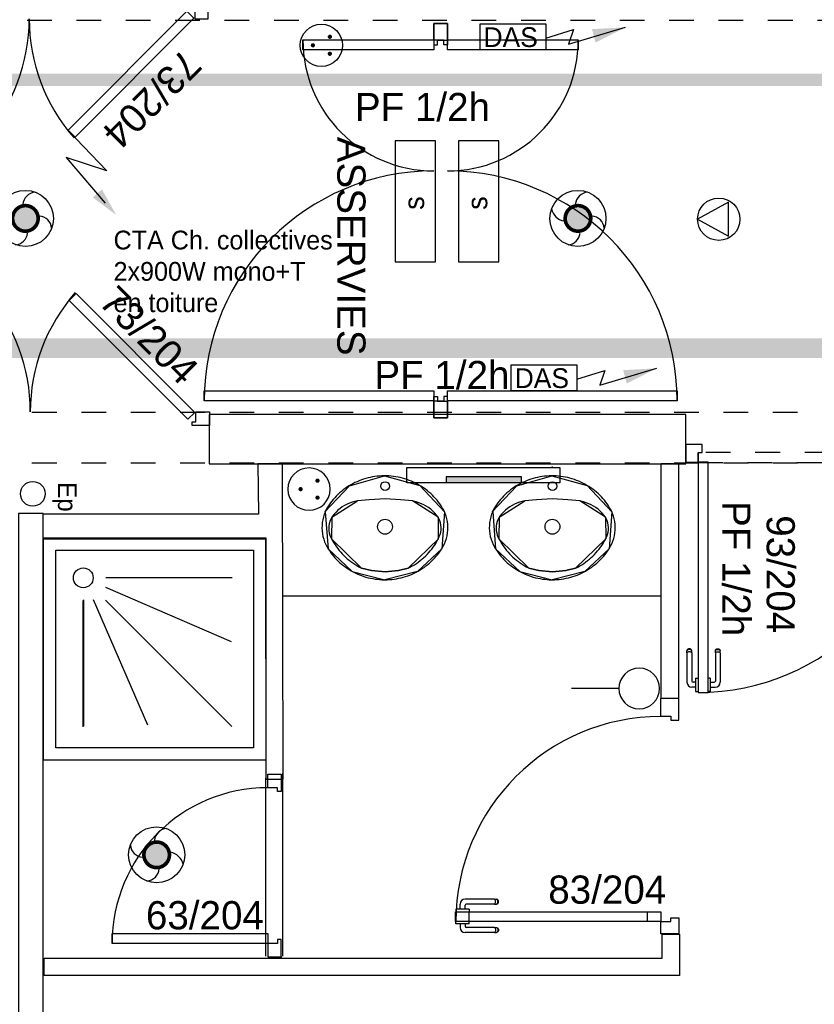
# Model space of a CAD drawing. Header units: millimetres. Extents: x -11.8 to 86.8, y 45.9 to 95.9.
# Tile 80 of 108: x 29.4 to 32.6, y 79.8 to 83.8. Entities that reach past the tile are written whole.
import ezdxf

# ---------------------------------------------------------------- set-up
doc = ezdxf.new("R2010")
doc.units = ezdxf.units.MM
doc.header["$MEASUREMENT"] = 0
for name, pattern in [('PC_DASH_1', [0.055556, 0.027778, -0.027778]), ('PC_DASH_2', [0.125, 0.055556, -0.069444]), ('PC_DASH_3', [0.055556, 0.027778, -0.027778]), ('PC_DASH_4', [0.125, 0.055556, -0.069444])]:
    doc.linetypes.add(name, pattern=pattern)
for name, color, linetype in [('Cfa', 1, 'Continuous'), ('CFO', 6, 'Continuous'), ('Structure etage', 7, 'Continuous')]:
    doc.layers.add(name, color=color, linetype=linetype)
doc.styles.get("Standard").update_dxf_attribs({"font": 'BKANT.TTF'})

# ---------------------------------------------------------------- blocks, each defined once
blk = doc.blocks.new('AP0')
for points, const_width in [([(0.175, -0.06, -1), (-0.148, 0.06, -1)], 0.0492), ([(-0.06, 0, 1), (0.087, 0, 1)], 0.147)]:
    blk.add_lwpolyline(points, format="xyb", close=True, dxfattribs=dict(const_width=const_width))
blk.add_circle((0.014, 0), 0.378)
for centre, radius, start, end in [((0.153, 0.184), 0.169, 92.8345, 178.447), ((-0.154, 0.151), 0.188, 186.2032, 263.9565), ((0.189, -0.152), 0.183, 5.8298, 82.3782), ((-0.155, -0.154), 0.206, 281.5712, 350.6383)]:
    blk.add_arc(centre, radius, start, end)
blk = doc.blocks.new('PCEN')
at = {"const_width": 0.025}
for points in [[(-0.101, 0.359, 1), (-0.076, 0.359, 1)], [(0.099, 0.359, 1), (0.124, 0.359, 1)], [(-0.001, 0.159, 1), (0.024, 0.159, 1)]]:
    blk.add_lwpolyline(points, format="xyb", close=True, dxfattribs=at)
blk.add_circle((0.012, 0.259), 0.25)
blk = doc.blocks.new('ION')
for p, q in [((-0.196, 0.157), (0.004, -0.209)), ((0.205, 0.157), (-0.196, 0.157)), ((0.004, -0.209), (0.205, 0.157))]:
    blk.add_line(p, q)
blk.add_circle((0.004, 0.041), 0.25)
blk = doc.blocks.new('ESS')
for p, q in [((-0.5297, 0.407), (-0.5297, 0.007)), ((0.6703, 0.407), (-0.5297, 0.407)), ((0.6703, 0.007), (0.6703, 0.407)), ((-0.5297, 0.007), (0.6703, 0.007))]:
    blk.add_line(p, q)
blk.add_text('s', height=0.2).set_placement((-0.0145, 0.1209))
blk = doc.blocks.new('ALIM')
blk.add_lwpolyline([(0, 0), (0.598, 0.243), (0.283, -0.138), (0.938, 0.091)])
blk.add_lwpolyline([(0.801, 0.046, 0.14, 0, 0), (1.114, 0.158, 0, 0, 0)], format="xyseb")
blk = doc.blocks.new('DAS')
for p, q in [((0.665, 0.117), (0.9469, 0.2064)), ((0.8969, 0.0579), (1.4727, 0.2282)), ((0.9469, 0.2064), (0.8969, 0.0579))]:
    blk.add_line(p, q)
blk.add_lwpolyline([(0, 0.2649), (0.665, 0.2649), (0.665, 0), (0, 0)], close=True)
blk.add_lwpolyline([(1.1517, 0.1419, 0.14, 0, 0), (1.4727, 0.2282, 0, 0, 0)], format="xyseb")
blk.add_text('DAS', height=0.2).set_placement((0.0354, 0.0286))
blk = doc.blocks.new('PLATAB')
for p, q in [((-0.8281, -0.277), (-0.8281, 0.0332)), ((-0.8281, 0.0332), (0.7208, 0.0332)), ((-0.4374, 0.0304), (-0.4374, -0.0882)), ((0.3244, -0.0882), (0.3244, 0.0304)), ((0.7208, 0.0332), (0.7208, -0.277)), ((-0.4374, -0.0882), (0.3244, -0.0882)), ((0.7208, -0.277), (-0.8281, -0.277))]:
    blk.add_line(p, q)
blk.add_solid([(-0.4411, 0.0304), (0.3208, 0.0304), (-0.4411, -0.0882), (0.3208, -0.0882)])
blk = doc.blocks.new('SA')
blk.add_line((0.1176, 0.2603), (0.3651, 0.5078))
blk.add_circle((0.0116, 0.1542), 0.15)
blk = doc.blocks.new('PD_15748')
at = {"layer": 'Structure etage', "color": 0}
for points in [[(30.87, -12.9262), (30.925, -12.9262), (30.925, -13.012), (30.91, -13.012), (30.91, -12.9936), (30.87, -12.9936), (30.87, -12.9262)], [(30.87, -14.4123), (30.87, -14.4523), (29.94, -14.4523), (29.94, -14.4123), (30.87, -14.4123)], [(30.87, -14.5213), (30.925, -14.5213), (30.925, -14.4349), (30.91, -14.4349), (30.91, -14.4534), (30.87, -14.4534), (30.87, -14.5213)]]:
    blk.add_lwpolyline(points, dxfattribs=at)
for centre, radius, start, end in [((30.87, -12.9923), 0.53, 180, 270), ((30.87, -14.4523), 0.93, 90, 180)]:
    blk.add_arc(centre, radius, start, end, dxfattribs=at)
blk = doc.blocks.new('PD_15747')
at = {"layer": 'Structure etage', "color": 0}
blk.add_lwpolyline([(30.87, -12.9923), (30.87, -13.0323), (30.34, -13.0323), (30.34, -12.9923), (30.87, -12.9923)], dxfattribs=at)
at = {"layer": 'Structure etage'}
blk.add_blockref('PD_15748', (0, 0), dxfattribs=at)
blk = doc.blocks.new('PD_15750')
at = {"layer": 'Structure etage', "color": 0}
for points in [[(30.925, -12.9262), (30.87, -12.9262), (30.87, -13.012), (30.885, -13.012), (30.885, -12.9936), (30.925, -12.9936), (30.925, -12.9262)], [(31.855, -14.4123), (31.855, -14.4523), (30.925, -14.4523), (30.925, -14.4123), (31.855, -14.4123)], [(30.925, -14.5213), (30.87, -14.5213), (30.87, -14.4349), (30.885, -14.4349), (30.885, -14.4534), (30.925, -14.4534), (30.925, -14.5213)]]:
    blk.add_lwpolyline(points, dxfattribs=at)
for centre, radius, start, end in [((30.925, -12.9923), 0.53, 270, 0), ((30.925, -14.4523), 0.93, 0, 90)]:
    blk.add_arc(centre, radius, start, end, dxfattribs=at)
blk = doc.blocks.new('PD_15749')
at = {"layer": 'Structure etage', "color": 0}
blk.add_lwpolyline([(31.455, -12.9923), (31.455, -13.0323), (30.925, -13.0323), (30.925, -12.9923), (31.455, -12.9923)], dxfattribs=at)
at = {"layer": 'Structure etage'}
blk.add_blockref('PD_15750', (0, 0), dxfattribs=at)
blk = doc.blocks.new('PD_15774')
at = {"layer": 'Structure etage', "color": 0}
for points in [[(29.0507, -14.0184), (29.079, -14.0467), (28.5981, -14.5275), (28.5698, -14.4992), (29.0507, -14.0184)], [(28.5112, -14.4971), (28.5112, -14.5521), (28.5812, -14.5521), (28.5812, -14.5371), (28.5662, -14.5371), (28.5662, -14.4971), (28.5112, -14.4971)]]:
    blk.add_lwpolyline(points, dxfattribs=at)
blk.add_arc((28.5062, -14.4971), 0.73, 0, 41.3481, dxfattribs=at)
blk = doc.blocks.new('PD_15775')
at = {"layer": 'Structure etage', "color": 0}
for points in [[(29.4217, -14.0184), (29.3934, -14.0467), (29.8743, -14.5275), (29.9026, -14.4992), (29.4217, -14.0184)], [(29.9612, -14.4971), (29.9612, -14.5521), (29.8912, -14.5521), (29.8912, -14.5371), (29.9062, -14.5371), (29.9062, -14.4971), (29.9612, -14.4971)]]:
    blk.add_lwpolyline(points, dxfattribs=at)
blk.add_arc((29.9662, -14.4971), 0.73, 138.6519, 180, dxfattribs=at)
blk = doc.blocks.new('PD_15773')
at = {"layer": 'Structure etage'}
for name in ['PD_15774', 'PD_15775']:
    blk.add_blockref(name, (0, 0), dxfattribs=at)
blk = doc.blocks.new('PD_15780')
at = {"layer": 'Structure etage', "color": 0}
for points in [[(28.5066, -12.9067), (28.5066, -12.8517), (28.5766, -12.8517), (28.5766, -12.8667), (28.5616, -12.8667), (28.5616, -12.9067), (28.5066, -12.9067)], [(29.0461, -13.3854), (29.0743, -13.3571), (28.5935, -12.8763), (28.5652, -12.9046), (29.0461, -13.3854)]]:
    blk.add_lwpolyline(points, dxfattribs=at)
blk.add_arc((28.5016, -12.9067), 0.73, 318.6519, 0, dxfattribs=at)
blk = doc.blocks.new('PD_15781')
at = {"layer": 'Structure etage', "color": 0}
for points in [[(29.9566, -12.9067), (29.9566, -12.8517), (29.8866, -12.8517), (29.8866, -12.8667), (29.9016, -12.8667), (29.9016, -12.9067), (29.9566, -12.9067)], [(29.4171, -13.3854), (29.3888, -13.3571), (29.8697, -12.8763), (29.8979, -12.9046), (29.4171, -13.3854)]]:
    blk.add_lwpolyline(points, dxfattribs=at)
blk.add_arc((29.9616, -12.9067), 0.73, 180, 221.3481, dxfattribs=at)
blk = doc.blocks.new('PD_15779')
at = {"layer": 'Structure etage'}
for name in ['PD_15780', 'PD_15781']:
    blk.add_blockref(name, (0, 0), dxfattribs=at)
blk = doc.blocks.new('PD_15805')
at = {"layer": 'Structure etage', "color": 0}
for p, q in [((31.8983, -15.4581), (31.8961, -15.4608)), ((31.9013, -15.4564), (31.8983, -15.4581)), ((31.9013, -15.4594), (31.8983, -15.4609)), ((31.9048, -15.4558), (31.9013, -15.4564)), ((31.9048, -15.4588), (31.9013, -15.4594)), ((31.9082, -15.4564), (31.9048, -15.4558)), ((31.9082, -15.4594), (31.9048, -15.4588)), ((31.9112, -15.4581), (31.9082, -15.4564)), ((31.9112, -15.4609), (31.9082, -15.4594)), ((31.9134, -15.4608), (31.9112, -15.4581)), ((31.8961, -15.4608), (31.8949, -15.4641)), ((31.8949, -15.4663), (31.8949, -15.4641)), ((31.8949, -15.4724), (31.8949, -15.4663)), ((31.8949, -15.4724), (31.8949, -15.5914)), ((31.8983, -15.4609), (31.8961, -15.4633)), ((31.8983, -15.4693), (31.8961, -15.4707)), ((31.9013, -15.4684), (31.8983, -15.4693)), ((31.9048, -15.4681), (31.9013, -15.4684)), ((31.9082, -15.4684), (31.9048, -15.4681)), ((31.9112, -15.4693), (31.9082, -15.4684)), ((31.9134, -15.4633), (31.9112, -15.4609)), ((31.9134, -15.4707), (31.9112, -15.4693)), ((31.9146, -15.4641), (31.9134, -15.4608)), ((31.9146, -15.4663), (31.9146, -15.4641)), ((31.9146, -15.4724), (31.9146, -15.4663)), ((31.9146, -15.4724), (31.9146, -15.5867)), ((31.9301, -15.5745), (31.9301, -15.5762)), ((31.9301, -15.5745), (31.9302, -15.5745)), ((31.9301, -15.5762), (31.9301, -15.5809)), ((31.9302, -15.5745), (31.94, -15.5745)), ((31.94, -15.5745), (31.9401, -15.5745)), ((31.9301, -15.6114), (31.9149, -15.6114)), ((31.9301, -15.5917), (31.9196, -15.5917)), ((31.9301, -15.5809), (31.9301, -15.588)), ((31.9301, -15.588), (31.9301, -15.5969)), ((31.9301, -15.5969), (31.9301, -15.6063)), ((31.9301, -15.6063), (31.9301, -15.6151)), ((31.9301, -15.6151), (31.9301, -15.6223)), ((31.9301, -15.6223), (31.9301, -15.627)), ((31.9301, -15.627), (31.9301, -15.6286)), ((31.9301, -15.6286), (31.9302, -15.6286)), ((31.9302, -15.6286), (31.94, -15.6286)), ((31.94, -15.6286), (31.9401, -15.6286))]:
    blk.add_line(p, q, dxfattribs=at)
for centre, radius in [((31.9149, -15.5914), 0.02), ((31.9196, -15.5867), 0.00501)]:
    blk.add_arc(centre, radius, 180, 270, dxfattribs=at)
blk = doc.blocks.new('PD_15806')
at = {"layer": 'Structure etage', "color": 0}
for p, q in [((32.011, -15.4608), (32.0132, -15.4581)), ((32.0132, -15.4581), (32.0163, -15.4564)), ((32.0132, -15.4609), (32.0163, -15.4594)), ((32.0163, -15.4564), (32.0197, -15.4558)), ((32.0163, -15.4594), (32.0197, -15.4588)), ((32.0197, -15.4558), (32.0231, -15.4564)), ((32.0197, -15.4588), (32.0231, -15.4594)), ((32.0231, -15.4564), (32.0261, -15.4581)), ((32.0231, -15.4594), (32.0261, -15.4609)), ((32.0261, -15.4581), (32.0284, -15.4608)), ((32.0098, -15.4641), (32.011, -15.4608)), ((32.0098, -15.4663), (32.0098, -15.4641)), ((32.0098, -15.4724), (32.0098, -15.4663)), ((32.0098, -15.4724), (32.0098, -15.5867)), ((32.011, -15.4633), (32.0132, -15.4609)), ((32.011, -15.4707), (32.0132, -15.4693)), ((32.0132, -15.4693), (32.0163, -15.4684)), ((32.0163, -15.4684), (32.0197, -15.4681)), ((32.0197, -15.4681), (32.0231, -15.4684)), ((32.0231, -15.4684), (32.0261, -15.4693)), ((32.0261, -15.4609), (32.0284, -15.4633)), ((32.0261, -15.4693), (32.0284, -15.4707)), ((32.0284, -15.4608), (32.0295, -15.4641)), ((32.0295, -15.4663), (32.0295, -15.4641)), ((32.0295, -15.4724), (32.0295, -15.4663)), ((32.0295, -15.4724), (32.0295, -15.5914)), ((31.9793, -15.5745), (31.9792, -15.5745)), ((31.9891, -15.5745), (31.9793, -15.5745)), ((31.9892, -15.5745), (31.9891, -15.5745)), ((31.9892, -15.5745), (31.9892, -15.5762)), ((31.9892, -15.5762), (31.9892, -15.5809)), ((31.9892, -15.5809), (31.9892, -15.588)), ((31.9892, -15.588), (31.9892, -15.5969)), ((31.9892, -15.5917), (32.0048, -15.5917)), ((31.9892, -15.5969), (31.9892, -15.6063)), ((31.9892, -15.6063), (31.9892, -15.6151)), ((31.9892, -15.6114), (32.0095, -15.6114)), ((31.9892, -15.6151), (31.9892, -15.6223)), ((31.9793, -15.6286), (31.9792, -15.6286)), ((31.9891, -15.6286), (31.9793, -15.6286)), ((31.9892, -15.6286), (31.9891, -15.6286)), ((31.9892, -15.6223), (31.9892, -15.627)), ((31.9892, -15.627), (31.9892, -15.6286))]:
    blk.add_line(p, q, dxfattribs=at)
for centre, radius in [((32.0048, -15.5867), 0.00501), ((32.0095, -15.5914), 0.02)]:
    blk.add_arc(centre, radius, 270, 0, dxfattribs=at)
blk = doc.blocks.new('PD_15804')
at = {"layer": 'Structure etage'}
for name in ['PD_15805', 'PD_15806']:
    blk.add_blockref(name, (0, 0), dxfattribs=at)
blk = doc.blocks.new('PD_15809')
at = {"layer": 'Structure etage', "color": 0, "linetype": 'PC_DASH_1'}
for p, q in [((32.8135, -14.7018), (32.8135, -14.7017)), ((32.8135, -14.7116), (32.8135, -14.7018)), ((32.8676, -14.7018), (32.8676, -14.7017)), ((32.8676, -14.7116), (32.8676, -14.7018)), ((32.6954, -14.7337), (32.6948, -14.7371)), ((32.6948, -14.7371), (32.6954, -14.7405)), ((32.6971, -14.7307), (32.6954, -14.7337)), ((32.6954, -14.7405), (32.6971, -14.7435)), ((32.6998, -14.7284), (32.6971, -14.7307)), ((32.6983, -14.7337), (32.6978, -14.7371)), ((32.6978, -14.7371), (32.6983, -14.7405)), ((32.6999, -14.7307), (32.6983, -14.7337)), ((32.6983, -14.7405), (32.6999, -14.7435)), ((32.703, -14.7272), (32.6998, -14.7284)), ((32.7023, -14.7284), (32.6999, -14.7307)), ((32.7052, -14.7272), (32.703, -14.7272)), ((32.7114, -14.7272), (32.7052, -14.7272)), ((32.7074, -14.7337), (32.7071, -14.7371)), ((32.7071, -14.7371), (32.7074, -14.7405)), ((32.7083, -14.7307), (32.7074, -14.7337)), ((32.7074, -14.7405), (32.7083, -14.7435)), ((32.7097, -14.7284), (32.7083, -14.7307)), ((32.7114, -14.7272), (32.8257, -14.7272)), ((32.8135, -14.7117), (32.8135, -14.7116)), ((32.8135, -14.7117), (32.8151, -14.7117)), ((32.8151, -14.7117), (32.8198, -14.7117)), ((32.8198, -14.7117), (32.827, -14.7117)), ((32.827, -14.7117), (32.8358, -14.7117)), ((32.8307, -14.7117), (32.8307, -14.7222)), ((32.8358, -14.7117), (32.8452, -14.7117)), ((32.8452, -14.7117), (32.854, -14.7117)), ((32.8504, -14.7117), (32.8504, -14.7269)), ((32.854, -14.7117), (32.8612, -14.7117)), ((32.8612, -14.7117), (32.8659, -14.7117)), ((32.8659, -14.7117), (32.8676, -14.7117)), ((32.8676, -14.7117), (32.8676, -14.7116)), ((32.6971, -14.7435), (32.6998, -14.7458)), ((32.6998, -14.7458), (32.703, -14.747)), ((32.6999, -14.7435), (32.7023, -14.7458)), ((32.7052, -14.747), (32.703, -14.747)), ((32.7114, -14.747), (32.7052, -14.747)), ((32.7083, -14.7435), (32.7097, -14.7458)), ((32.7114, -14.747), (32.8304, -14.747))]:
    blk.add_line(p, q, dxfattribs=at)
for centre, radius in [((32.8257, -14.7222), 0.00501), ((32.8304, -14.7269), 0.02)]:
    blk.add_arc(centre, radius, 270, 0, dxfattribs=at)
blk = doc.blocks.new('PD_15810')
at = {"layer": 'Structure etage', "color": 0, "linetype": 'PC_DASH_1'}
for p, q in [((32.6948, -14.6222), (32.6954, -14.6187)), ((32.6954, -14.6256), (32.6948, -14.6222)), ((32.6954, -14.6187), (32.6971, -14.6157)), ((32.6971, -14.6157), (32.6998, -14.6135)), ((32.6978, -14.6222), (32.6983, -14.6187)), ((32.6983, -14.6256), (32.6978, -14.6222)), ((32.6983, -14.6187), (32.6999, -14.6157)), ((32.6998, -14.6135), (32.703, -14.6123)), ((32.6999, -14.6157), (32.7023, -14.6135)), ((32.7052, -14.6123), (32.703, -14.6123)), ((32.7114, -14.6123), (32.7052, -14.6123)), ((32.7071, -14.6222), (32.7074, -14.6187)), ((32.7074, -14.6256), (32.7071, -14.6222)), ((32.7074, -14.6187), (32.7083, -14.6157)), ((32.7083, -14.6157), (32.7097, -14.6135)), ((32.7114, -14.6123), (32.8304, -14.6123)), ((32.6971, -14.6286), (32.6954, -14.6256)), ((32.6998, -14.6308), (32.6971, -14.6286)), ((32.6999, -14.6286), (32.6983, -14.6256)), ((32.703, -14.632), (32.6998, -14.6308)), ((32.7023, -14.6308), (32.6999, -14.6286)), ((32.7052, -14.632), (32.703, -14.632)), ((32.7114, -14.632), (32.7052, -14.632)), ((32.7083, -14.6286), (32.7074, -14.6256)), ((32.7097, -14.6308), (32.7083, -14.6286)), ((32.7114, -14.632), (32.8257, -14.632)), ((32.8135, -14.6526), (32.8151, -14.6526)), ((32.8135, -14.6526), (32.8135, -14.6527)), ((32.8135, -14.6527), (32.8135, -14.6626)), ((32.8135, -14.6626), (32.8135, -14.6627)), ((32.8151, -14.6526), (32.8198, -14.6526)), ((32.8198, -14.6526), (32.827, -14.6526)), ((32.827, -14.6526), (32.8358, -14.6526)), ((32.8307, -14.6526), (32.8307, -14.637)), ((32.8358, -14.6526), (32.8452, -14.6526)), ((32.8452, -14.6526), (32.854, -14.6526)), ((32.8504, -14.6526), (32.8504, -14.6323)), ((32.854, -14.6526), (32.8612, -14.6526)), ((32.8612, -14.6526), (32.8659, -14.6526)), ((32.8659, -14.6526), (32.8676, -14.6526)), ((32.8676, -14.6526), (32.8676, -14.6527)), ((32.8676, -14.6527), (32.8676, -14.6626)), ((32.8676, -14.6626), (32.8676, -14.6627))]:
    blk.add_line(p, q, dxfattribs=at)
for centre, radius in [((32.8304, -14.6323), 0.02), ((32.8257, -14.637), 0.00501)]:
    blk.add_arc(centre, radius, 0, 90, dxfattribs=at)
blk = doc.blocks.new('PD_15808')
at = {"layer": 'Structure etage'}
for name in ['PD_15810', 'PD_15809']:
    blk.add_blockref(name, (0, 0), dxfattribs=at)
blk = doc.blocks.new('PD_15807')
at = {"layer": 'Structure etage', "color": 0, "linetype": 'PC_DASH_1'}
blk.add_lwpolyline([(32.8716, -14.7017), (32.8716, -14.6616), (31.9403, -14.6616), (31.9403, -14.7017), (32.8716, -14.7017)], dxfattribs=at)
at = {"layer": 'Structure etage'}
blk.add_blockref('PD_15808', (0, 0), dxfattribs=at)
blk = doc.blocks.new('PD_15803')
at = {"layer": 'Structure etage', "color": 0}
for points in [[(31.9402, -14.6613), (31.956, -14.6613), (31.956, -14.6292), (31.8901, -14.6292), (31.8901, -14.7013), (31.9402, -14.7013), (31.9402, -14.6613)], [(32.92, -14.6292), (32.8555, -14.6292), (32.8555, -14.6613), (32.8714, -14.6613), (32.8714, -14.7013), (32.92, -14.7013), (32.92, -14.6292)], [(31.9402, -15.6326), (31.9802, -15.6326), (31.9802, -14.7013), (31.9402, -14.7013), (31.9402, -15.6326)]]:
    blk.add_lwpolyline(points, dxfattribs=at)
blk.add_arc((31.9402, -14.7013), 0.9313, 270, 0, dxfattribs=at)
at = {"layer": 'Structure etage'}
for name in ['PD_15807', 'PD_15804']:
    blk.add_blockref(name, (0, 0), dxfattribs=at)
blk = doc.blocks.new('PD_16001')
at = {"layer": 'Structure etage', "color": 0}
for points in [[(30.6719, -15.1768), (30.6814, -15.1766), (30.6908, -15.1761), (30.7002, -15.1753), (30.7095, -15.1742), (30.7188, -15.1727), (30.7281, -15.1709), (30.7373, -15.1689), (30.7464, -15.1665), (30.7554, -15.1638), (30.7643, -15.1608), (30.7731, -15.1575), (30.7817, -15.1539), (30.7903, -15.1501), (30.7987, -15.1459), (30.8069, -15.1415), (30.815, -15.1367), (30.8229, -15.1318), (30.8306, -15.1265), (30.8381, -15.121), (30.8454, -15.1152), (30.8525, -15.1092), (30.8594, -15.103), (30.866, -15.0965), (30.8724, -15.0898), (30.8786, -15.0829), (30.8845, -15.0758), (30.8902, -15.0685), (30.8956, -15.0611), (30.9007, -15.0534), (30.902, -15.0513), (30.9078, -15.0414), (30.9129, -15.0311), (30.9172, -15.0204), (30.9208, -15.0095), (30.9235, -14.9984), (30.9255, -14.9871), (30.9266, -14.9758), (30.9269, -14.9643), (30.9264, -14.9529), (30.9251, -14.9416), (30.9229, -14.9303), (30.9199, -14.9193), (30.9162, -14.9084), (30.9132, -14.9011), (30.9088, -14.893), (30.9042, -14.8851), (30.8992, -14.8773), (30.894, -14.8697), (30.8885, -14.8622), (30.8828, -14.855), (30.8768, -14.848), (30.8705, -14.8411), (30.864, -14.8345), (30.8573, -14.8281), (30.8503, -14.8219), (30.8431, -14.816), (30.8358, -14.8103), (30.8282, -14.8049), (30.8204, -14.7997), (30.8124, -14.7948), (30.8043, -14.7902), (30.796, -14.7858), (30.7876, -14.7818), (30.779, -14.778), (30.7703, -14.7745), (30.7614, -14.7713), (30.7525, -14.7684), (30.7434, -14.7658), (30.7343, -14.7635), (30.7251, -14.7615), (30.7158, -14.7599), (30.7064, -14.7585), (30.6971, -14.7575), (30.6877, -14.7568), (30.6782, -14.7564), (30.6688, -14.7563), (30.6594, -14.7566), (30.6499, -14.7571), (30.6405, -14.758), (30.6312, -14.7592), (30.6219, -14.7607), (30.6126, -14.7625), (30.6035, -14.7647), (30.5944, -14.7671), (30.5854, -14.7698), (30.5765, -14.7729), (30.5677, -14.7762), (30.559, -14.7799), (30.5505, -14.7838), (30.5421, -14.788), (30.5339, -14.7925), (30.5259, -14.7973), (30.518, -14.8024), (30.5103, -14.8077), (30.5029, -14.8132), (30.4956, -14.819), (30.4885, -14.8251), (30.4817, -14.8314), (30.4751, -14.8379), (30.4687, -14.8446), (30.4626, -14.8516), (30.4567, -14.8587), (30.4511, -14.8661), (30.4457, -14.8736), (30.4407, -14.8813), (30.4359, -14.8891), (30.4314, -14.8972), (30.4288, -14.902), (30.4307, -14.9011), (30.4264, -14.9118), (30.4229, -14.9227), (30.4202, -14.9338), (30.4183, -14.9451), (30.4172, -14.9565), (30.4169, -14.9679), (30.4175, -14.9793), (30.4189, -14.9907), (30.4211, -15.0019), (30.4241, -15.0129), (30.4279, -15.0238), (30.4325, -15.0343), (30.4378, -15.0445), (30.4418, -15.0513), (30.4469, -15.059), (30.4522, -15.0666), (30.4578, -15.0739), (30.4636, -15.0811), (30.4697, -15.088), (30.4761, -15.0948), (30.4827, -15.1013), (30.4895, -15.1076), (30.4965, -15.1137), (30.5038, -15.1195), (30.5113, -15.1251), (30.5189, -15.1304), (30.5268, -15.1354), (30.5348, -15.1402), (30.543, -15.1447), (30.5513, -15.149), (30.5598, -15.1529), (30.5685, -15.1566), (30.5772, -15.16), (30.5861, -15.163), (30.5951, -15.1658), (30.6042, -15.1683), (30.6133, -15.1704), (30.6226, -15.1723), (30.6319, -15.1738), (30.6412, -15.175), (30.6506, -15.1759), (30.66, -15.1765), (30.6694, -15.1768), (30.6719, -15.1768)], [(30.4287, -14.9021), (30.5282, -14.796), (30.6707, -14.7565), (30.8133, -14.7955), (30.9133, -14.9012)], [(30.4306, -14.9012), (30.4417, -15.0513)], [(30.9133, -14.9012), (30.9021, -15.0513)], [(30.4417, -15.0512), (30.5399, -15.143), (30.6719, -15.1766)], [(30.9022, -15.0512), (30.804, -15.143), (30.6719, -15.1766)]]:
    blk.add_lwpolyline(points, dxfattribs=at)
blk = doc.blocks.new('PD_16002')
at = {"layer": 'Structure etage', "color": 0}
for points in [[(30.4558, -15.0108), (30.4602, -15.0191), (30.4649, -15.0272), (30.47, -15.0351), (30.4753, -15.0429), (30.4808, -15.0504), (30.4867, -15.0578), (30.4928, -15.065), (30.4992, -15.072), (30.5058, -15.0787), (30.5126, -15.0852), (30.5197, -15.0915), (30.527, -15.0975), (30.5345, -15.1033), (30.5422, -15.1089), (30.5502, -15.1141), (30.5583, -15.1191), (30.5665, -15.1238), (30.575, -15.1283), (30.5776, -15.1296), (30.6177, -15.1399), (30.6724, -15.1449), (30.7269, -15.1397), (30.7654, -15.1305), (30.7663, -15.1296), (30.7748, -15.1252), (30.7831, -15.1206), (30.7913, -15.1157), (30.7992, -15.1105), (30.807, -15.105), (30.8146, -15.0993), (30.822, -15.0934), (30.8291, -15.0871), (30.836, -15.0807), (30.8427, -15.074), (30.8491, -15.0671), (30.8553, -15.06), (30.8613, -15.0527), (30.8669, -15.0452), (30.8723, -15.0375), (30.8774, -15.0296), (30.8822, -15.0216), (30.8867, -15.0134), (30.8881, -15.0108), (30.8922, -15.0023), (30.8955, -14.9934), (30.8977, -14.9843), (30.899, -14.9749), (30.8992, -14.9655), (30.8984, -14.9561), (30.8966, -14.9468), (30.8938, -14.9378), (30.8901, -14.9291), (30.8871, -14.9236), (30.8806, -14.9149), (30.8734, -14.9066), (30.8657, -14.8989), (30.8574, -14.8917), (30.8487, -14.885), (30.8395, -14.879), (30.8298, -14.8736), (30.8198, -14.8689), (30.8095, -14.8649), (30.7989, -14.8615), (30.7881, -14.8589), (30.783, -14.8579), (30.7354, -14.8528), (30.6724, -14.8489), (30.6075, -14.8531), (30.5608, -14.8579), (30.55, -14.8602), (30.5393, -14.8632), (30.5288, -14.8669), (30.5187, -14.8713), (30.5088, -14.8764), (30.4994, -14.8821), (30.4904, -14.8885), (30.4819, -14.8954), (30.4739, -14.9029), (30.4665, -14.911), (30.4597, -14.9195), (30.4567, -14.9236), (30.4524, -14.932), (30.4489, -14.9409), (30.4465, -14.95), (30.445, -14.9593), (30.4446, -14.9687), (30.4452, -14.9781), (30.4468, -14.9874), (30.4494, -14.9965), (30.4529, -15.0053), (30.4558, -15.0108)], [(30.4566, -14.9237), (30.5608, -14.858)], [(30.783, -14.8579), (30.7354, -14.8528), (30.6724, -14.8489), (30.6075, -14.8531), (30.5608, -14.8579)], [(30.8872, -14.9237), (30.783, -14.858)], [(30.4567, -14.9236), (30.4557, -15.0108)], [(30.8872, -14.9236), (30.8881, -15.0108)], [(30.4556, -15.0108), (30.5775, -15.1294)], [(30.8882, -15.0108), (30.7664, -15.1294)], [(30.7654, -15.1305), (30.7269, -15.1397), (30.6724, -15.1449), (30.6177, -15.1399), (30.5776, -15.1296)]]:
    blk.add_lwpolyline(points, dxfattribs=at)
blk = doc.blocks.new('PD_16000')
at = {"layer": 'Structure etage', "color": 0}
for points in [[(30.4566, -14.9237), (30.5608, -14.858)], [(30.783, -14.8579), (30.7354, -14.8528), (30.6724, -14.8489), (30.6075, -14.8531), (30.5608, -14.8579)], [(30.8872, -14.9237), (30.783, -14.858)], [(30.4567, -14.9236), (30.4557, -15.0108)], [(30.8872, -14.9236), (30.8881, -15.0108)], [(30.4556, -15.0108), (30.5775, -15.1294)], [(30.8882, -15.0108), (30.7664, -15.1294)], [(30.7654, -15.1305), (30.7269, -15.1397), (30.6724, -15.1449), (30.6177, -15.1399), (30.5776, -15.1296)]]:
    blk.add_lwpolyline(points, dxfattribs=at)
for centre, radius in [((30.6724, -14.7974), 0.0175), ((30.6724, -14.9622), 0.03)]:
    blk.add_circle(centre, radius, dxfattribs=at)
at = {"layer": 'Structure etage'}
for name in ['PD_16001', 'PD_16002']:
    blk.add_blockref(name, (0, 0), dxfattribs=at)
blk = doc.blocks.new('PD_15999')
at = {"layer": 'Structure etage', "color": 0}
blk.add_point((30.6688, -14.7563), dxfattribs=at)
at = {"layer": 'Structure etage'}
blk.add_blockref('PD_16000', (0, 0), dxfattribs=at)
blk = doc.blocks.new('PD_16005')
at = {"layer": 'Structure etage', "color": 0}
for points in [[(31.3496, -15.1768), (31.359, -15.1766), (31.3684, -15.1761), (31.3778, -15.1753), (31.3872, -15.1742), (31.3965, -15.1727), (31.4057, -15.1709), (31.4149, -15.1689), (31.424, -15.1665), (31.433, -15.1638), (31.4419, -15.1608), (31.4507, -15.1575), (31.4594, -15.1539), (31.4679, -15.1501), (31.4763, -15.1459), (31.4846, -15.1415), (31.4926, -15.1367), (31.5005, -15.1318), (31.5082, -15.1265), (31.5157, -15.121), (31.5231, -15.1152), (31.5302, -15.1092), (31.537, -15.103), (31.5437, -15.0965), (31.5501, -15.0898), (31.5563, -15.0829), (31.5622, -15.0758), (31.5678, -15.0685), (31.5732, -15.0611), (31.5783, -15.0534), (31.5797, -15.0513), (31.5855, -15.0414), (31.5906, -15.0311), (31.5949, -15.0204), (31.5984, -15.0095), (31.6012, -14.9984), (31.6031, -14.9871), (31.6043, -14.9758), (31.6046, -14.9643), (31.6041, -14.9529), (31.6027, -14.9416), (31.6006, -14.9303), (31.5976, -14.9193), (31.5938, -14.9084), (31.5908, -14.9011), (31.5865, -14.893), (31.5818, -14.8851), (31.5769, -14.8773), (31.5717, -14.8697), (31.5662, -14.8622), (31.5604, -14.855), (31.5544, -14.848), (31.5482, -14.8411), (31.5417, -14.8345), (31.5349, -14.8281), (31.528, -14.8219), (31.5208, -14.816), (31.5134, -14.8103), (31.5058, -14.8049), (31.4981, -14.7997), (31.4901, -14.7948), (31.482, -14.7902), (31.4737, -14.7858), (31.4652, -14.7818), (31.4566, -14.778), (31.4479, -14.7745), (31.4391, -14.7713), (31.4301, -14.7684), (31.4211, -14.7658), (31.4119, -14.7635), (31.4027, -14.7615), (31.3934, -14.7599), (31.3841, -14.7585), (31.3747, -14.7575), (31.3653, -14.7568), (31.3559, -14.7564), (31.3465, -14.7563), (31.337, -14.7566), (31.3276, -14.7571), (31.3182, -14.758), (31.3088, -14.7592), (31.2995, -14.7607), (31.2903, -14.7625), (31.2811, -14.7647), (31.272, -14.7671), (31.263, -14.7698), (31.2541, -14.7729), (31.2454, -14.7762), (31.2367, -14.7799), (31.2282, -14.7838), (31.2198, -14.788), (31.2116, -14.7925), (31.2036, -14.7973), (31.1957, -14.8024), (31.188, -14.8077), (31.1805, -14.8132), (31.1732, -14.819), (31.1662, -14.8251), (31.1593, -14.8314), (31.1527, -14.8379), (31.1463, -14.8446), (31.1402, -14.8516), (31.1343, -14.8587), (31.1287, -14.8661), (31.1234, -14.8736), (31.1183, -14.8813), (31.1135, -14.8891), (31.109, -14.8972), (31.1065, -14.902), (31.1084, -14.9011), (31.1041, -14.9118), (31.1006, -14.9227), (31.0978, -14.9338), (31.0959, -14.9451), (31.0949, -14.9565), (31.0946, -14.9679), (31.0952, -14.9793), (31.0965, -14.9907), (31.0987, -15.0019), (31.1018, -15.0129), (31.1055, -15.0238), (31.1101, -15.0343), (31.1154, -15.0445), (31.1195, -15.0513), (31.1245, -15.059), (31.1299, -15.0666), (31.1354, -15.0739), (31.1413, -15.0811), (31.1474, -15.088), (31.1537, -15.0948), (31.1603, -15.1013), (31.1672, -15.1076), (31.1742, -15.1137), (31.1815, -15.1195), (31.1889, -15.1251), (31.1966, -15.1304), (31.2044, -15.1354), (31.2124, -15.1402), (31.2206, -15.1447), (31.229, -15.149), (31.2375, -15.1529), (31.2461, -15.1566), (31.2549, -15.16), (31.2638, -15.163), (31.2727, -15.1658), (31.2818, -15.1683), (31.291, -15.1704), (31.3002, -15.1723), (31.3095, -15.1738), (31.3189, -15.175), (31.3282, -15.1759), (31.3376, -15.1765), (31.3471, -15.1768), (31.3496, -15.1768)], [(31.1063, -14.9021), (31.2059, -14.796), (31.3484, -14.7565), (31.491, -14.7955), (31.591, -14.9012)], [(31.1082, -14.9012), (31.1194, -15.0513)], [(31.5909, -14.9012), (31.5798, -15.0513)], [(31.1194, -15.0512), (31.2175, -15.143), (31.3496, -15.1766)], [(31.5798, -15.0512), (31.4816, -15.143), (31.3496, -15.1766)]]:
    blk.add_lwpolyline(points, dxfattribs=at)
blk = doc.blocks.new('PD_16006')
at = {"layer": 'Structure etage', "color": 0}
for points in [[(31.1334, -15.0108), (31.1379, -15.0191), (31.1426, -15.0272), (31.1476, -15.0351), (31.1529, -15.0429), (31.1585, -15.0504), (31.1643, -15.0578), (31.1705, -15.065), (31.1768, -15.072), (31.1834, -15.0787), (31.1903, -15.0852), (31.1974, -15.0915), (31.2047, -15.0975), (31.2122, -15.1033), (31.2199, -15.1089), (31.2278, -15.1141), (31.2359, -15.1191), (31.2442, -15.1238), (31.2526, -15.1283), (31.2552, -15.1296), (31.2953, -15.1399), (31.35, -15.1449), (31.4045, -15.1397), (31.443, -15.1305), (31.4439, -15.1296), (31.4524, -15.1252), (31.4608, -15.1206), (31.4689, -15.1157), (31.4769, -15.1105), (31.4847, -15.105), (31.4922, -15.0993), (31.4996, -15.0934), (31.5068, -15.0871), (31.5137, -15.0807), (31.5204, -15.074), (31.5268, -15.0671), (31.533, -15.06), (31.5389, -15.0527), (31.5446, -15.0452), (31.55, -15.0375), (31.5551, -15.0296), (31.5599, -15.0216), (31.5644, -15.0134), (31.5657, -15.0108), (31.5699, -15.0023), (31.5731, -14.9934), (31.5754, -14.9843), (31.5766, -14.9749), (31.5769, -14.9655), (31.5761, -14.9561), (31.5743, -14.9468), (31.5715, -14.9378), (31.5678, -14.9291), (31.5648, -14.9236), (31.5583, -14.9149), (31.5511, -14.9066), (31.5434, -14.8989), (31.5351, -14.8917), (31.5263, -14.885), (31.5171, -14.879), (31.5075, -14.8736), (31.4975, -14.8689), (31.4872, -14.8649), (31.4766, -14.8615), (31.4658, -14.8589), (31.4607, -14.8579), (31.413, -14.8528), (31.35, -14.8489), (31.2852, -14.8531), (31.2385, -14.8579), (31.2276, -14.8602), (31.2169, -14.8632), (31.2065, -14.8669), (31.1963, -14.8713), (31.1865, -14.8764), (31.1771, -14.8821), (31.1681, -14.8885), (31.1596, -14.8954), (31.1516, -14.9029), (31.1442, -14.911), (31.1374, -14.9195), (31.1344, -14.9236), (31.13, -14.932), (31.1266, -14.9409), (31.1241, -14.95), (31.1227, -14.9593), (31.1223, -14.9687), (31.1228, -14.9781), (31.1244, -14.9874), (31.127, -14.9965), (31.1306, -15.0053), (31.1334, -15.0108)], [(31.1343, -14.9237), (31.2385, -14.858)], [(31.4607, -14.8579), (31.413, -14.8528), (31.35, -14.8489), (31.2852, -14.8531), (31.2385, -14.8579)], [(31.5649, -14.9237), (31.4607, -14.858)], [(31.1343, -14.9236), (31.1334, -15.0108)], [(31.5648, -14.9236), (31.5658, -15.0108)], [(31.1333, -15.0108), (31.2551, -15.1294)], [(31.5659, -15.0108), (31.444, -15.1294)], [(31.443, -15.1305), (31.4045, -15.1397), (31.35, -15.1449), (31.2953, -15.1399), (31.2552, -15.1296)]]:
    blk.add_lwpolyline(points, dxfattribs=at)
blk = doc.blocks.new('PD_16004')
at = {"layer": 'Structure etage', "color": 0}
for points in [[(31.1343, -14.9237), (31.2385, -14.858)], [(31.4607, -14.8579), (31.413, -14.8528), (31.35, -14.8489), (31.2852, -14.8531), (31.2385, -14.8579)], [(31.5649, -14.9237), (31.4607, -14.858)], [(31.1343, -14.9236), (31.1334, -15.0108)], [(31.5648, -14.9236), (31.5658, -15.0108)], [(31.1333, -15.0108), (31.2551, -15.1294)], [(31.5659, -15.0108), (31.444, -15.1294)], [(31.443, -15.1305), (31.4045, -15.1397), (31.35, -15.1449), (31.2953, -15.1399), (31.2552, -15.1296)]]:
    blk.add_lwpolyline(points, dxfattribs=at)
for centre, radius in [((31.3501, -14.7974), 0.0175), ((31.3501, -14.9622), 0.03)]:
    blk.add_circle(centre, radius, dxfattribs=at)
at = {"layer": 'Structure etage'}
for name in ['PD_16005', 'PD_16006']:
    blk.add_blockref(name, (0, 0), dxfattribs=at)
blk = doc.blocks.new('PD_16003')
at = {"layer": 'Structure etage', "color": 0}
blk.add_point((31.3465, -14.7563), dxfattribs=at)
at = {"layer": 'Structure etage'}
blk.add_blockref('PD_16004', (0, 0), dxfattribs=at)
blk = doc.blocks.new('PD_16022')
at = {"layer": 'Structure etage', "color": 0}
for points in [[(30.1972, -15.9632), (30.2522, -15.9632), (30.2522, -16.0332), (30.2372, -16.0332), (30.2372, -16.0182), (30.1972, -16.0182), (30.1972, -15.9632)], [(29.5676, -16.6482), (29.5676, -16.6082), (30.1972, -16.6082), (30.1972, -16.6482), (29.5676, -16.6482)], [(30.1972, -16.7032), (30.2522, -16.7032), (30.2522, -16.6332), (30.2372, -16.6332), (30.2372, -16.6482), (30.1972, -16.6482), (30.1972, -16.7032)]]:
    blk.add_lwpolyline(points, dxfattribs=at)
blk.add_arc((30.1972, -16.6482), 0.63, 90, 180, dxfattribs=at)
blk = doc.blocks.new('PD_16021')
at = {"layer": 'Structure etage', "color": 0}
blk.add_point((30.2522, -16.7032), dxfattribs=at)
at = {"layer": 'Structure etage'}
blk.add_blockref('PD_16022', (0, 0), dxfattribs=at)
blk = doc.blocks.new('PD_16527')
at = {"layer": 'Structure etage', "color": 0}
blk.add_circle((29.2462, -14.8288), 0.05, dxfattribs=at)
at = {"layer": 'Structure etage', "color": 0, "insert": (29.4239, -14.7817), "char_height": 0.076068, "width": 0.123472, "attachment_point": 1, "rotation": 270}
blk.add_mtext('{\\fHelvetica|b0|i0|c0|p0;\\W0.92;Ep}', dxfattribs=at)
blk = doc.blocks.new('PD_16539')
at = {"layer": 'Structure etage', "color": 0}
blk.add_circle((29.2462, -14.8288), 0.05, dxfattribs=at)
at = {"layer": 'Structure etage', "color": 0, "insert": (29.4239, -14.7817), "char_height": 0.076068, "width": 0.123472, "attachment_point": 1, "rotation": 270}
blk.add_mtext('{\\fHelvetica|b0|i0|c0|p0;\\W0.92;Ep}', dxfattribs=at)
blk = doc.blocks.new('PD_16567')
at = {"layer": 'Structure etage', "color": 0}
for p, q in [((29.5424, -15.1675), (30.0537, -15.1675)), ((29.5406, -15.2068), (30.0489, -15.4261)), ((29.4489, -15.261), (29.4489, -15.7723)), ((29.4517, -15.258), (29.4517, -15.7693)), ((29.4909, -15.2562), (29.7103, -15.7645)), ((30.0523, -15.7705), (29.5406, -15.2588))]:
    blk.add_line(p, q, dxfattribs=at)
for points in [[(29.2894, -15.0075), (30.1894, -15.0075), (30.1894, -15.9075), (29.2894, -15.9075), (29.2894, -15.0075)], [(29.3394, -15.0575), (30.1394, -15.0575), (30.1394, -15.8575), (29.3394, -15.8575), (29.3394, -15.0575)]]:
    blk.add_lwpolyline(points, dxfattribs=at)
blk.add_circle((29.4504, -15.169), 0.04, dxfattribs=at)
blk = doc.blocks.new('PD_16791')
at = {"layer": 'Structure etage', "color": 0}
for p, q in [((30.9595, -16.5591), (30.9595, -16.559)), ((30.9595, -16.5689), (30.9595, -16.5591)), ((30.9595, -16.569), (30.9595, -16.5689)), ((30.9612, -16.569), (30.9595, -16.569)), ((30.9659, -16.569), (30.9612, -16.569)), ((30.9731, -16.569), (30.9659, -16.569)), ((30.9819, -16.569), (30.9731, -16.569)), ((30.9767, -16.569), (30.9767, -16.5842)), ((30.9913, -16.569), (30.9819, -16.569)), ((31.0001, -16.569), (30.9913, -16.569)), ((30.9964, -16.569), (30.9964, -16.5795)), ((31.0073, -16.569), (31.0001, -16.569)), ((31.012, -16.569), (31.0073, -16.569)), ((31.0136, -16.569), (31.012, -16.569)), ((31.0136, -16.5591), (31.0136, -16.559)), ((31.0136, -16.5689), (31.0136, -16.5591)), ((31.0136, -16.569), (31.0136, -16.5689)), ((31.1157, -16.6042), (30.9967, -16.6042)), ((31.1157, -16.5845), (31.0014, -16.5845)), ((31.1157, -16.5845), (31.1219, -16.5845)), ((31.1157, -16.6042), (31.1219, -16.6042)), ((31.1174, -16.5857), (31.1188, -16.5879)), ((31.1188, -16.6008), (31.1174, -16.603)), ((31.1188, -16.5879), (31.1197, -16.5909)), ((31.1197, -16.5978), (31.1188, -16.6008)), ((31.1197, -16.5909), (31.12, -16.5944)), ((31.12, -16.5944), (31.1197, -16.5978)), ((31.1219, -16.5845), (31.1241, -16.5845)), ((31.1219, -16.6042), (31.1241, -16.6042)), ((31.1241, -16.5845), (31.1273, -16.5857)), ((31.1273, -16.603), (31.1241, -16.6042)), ((31.1248, -16.5857), (31.1272, -16.5879)), ((31.1272, -16.6008), (31.1248, -16.603)), ((31.1272, -16.5879), (31.1288, -16.5909)), ((31.1288, -16.5978), (31.1272, -16.6008)), ((31.1273, -16.5857), (31.13, -16.5879)), ((31.13, -16.6008), (31.1273, -16.603)), ((31.1288, -16.5909), (31.1293, -16.5944)), ((31.1293, -16.5944), (31.1288, -16.5978)), ((31.13, -16.5879), (31.1317, -16.5909)), ((31.1317, -16.5978), (31.13, -16.6008)), ((31.1317, -16.5909), (31.1323, -16.5944)), ((31.1323, -16.5944), (31.1317, -16.5978))]:
    blk.add_line(p, q, dxfattribs=at)
for centre, radius in [((30.9967, -16.5842), 0.02), ((31.0014, -16.5795), 0.00501)]:
    blk.add_arc(centre, radius, 180, 270, dxfattribs=at)
blk = doc.blocks.new('PD_16792')
at = {"layer": 'Structure etage', "color": 0}
for p, q in [((30.9767, -16.5099), (30.9767, -16.4896)), ((30.9964, -16.5099), (30.9964, -16.4943)), ((31.1157, -16.4696), (30.9967, -16.4696)), ((31.1157, -16.4893), (31.0014, -16.4893)), ((31.1157, -16.4696), (31.1219, -16.4696)), ((31.1157, -16.4893), (31.1219, -16.4893)), ((31.1188, -16.473), (31.1174, -16.4708)), ((31.1174, -16.4881), (31.1188, -16.4859)), ((31.1197, -16.476), (31.1188, -16.473)), ((31.1188, -16.4859), (31.1197, -16.4829)), ((31.12, -16.4794), (31.1197, -16.476)), ((31.1197, -16.4829), (31.12, -16.4794)), ((31.1219, -16.4696), (31.1241, -16.4696)), ((31.1219, -16.4893), (31.1241, -16.4893)), ((31.1273, -16.4708), (31.1241, -16.4696)), ((31.1241, -16.4893), (31.1273, -16.4881)), ((31.1272, -16.473), (31.1248, -16.4708)), ((31.1248, -16.4881), (31.1272, -16.4859)), ((31.1288, -16.476), (31.1272, -16.473)), ((31.1272, -16.4859), (31.1288, -16.4829)), ((31.13, -16.473), (31.1273, -16.4708)), ((31.1273, -16.4881), (31.13, -16.4859)), ((31.1293, -16.4794), (31.1288, -16.476)), ((31.1288, -16.4829), (31.1293, -16.4794)), ((31.1317, -16.476), (31.13, -16.473)), ((31.13, -16.4859), (31.1317, -16.4829)), ((31.1323, -16.4794), (31.1317, -16.476)), ((31.1317, -16.4829), (31.1323, -16.4794)), ((30.9612, -16.5099), (30.9595, -16.5099)), ((30.9595, -16.5099), (30.9595, -16.51)), ((30.9595, -16.51), (30.9595, -16.5198)), ((30.9595, -16.5198), (30.9595, -16.5199)), ((30.9659, -16.5099), (30.9612, -16.5099)), ((30.9731, -16.5099), (30.9659, -16.5099)), ((30.9819, -16.5099), (30.9731, -16.5099)), ((30.9913, -16.5099), (30.9819, -16.5099)), ((31.0001, -16.5099), (30.9913, -16.5099)), ((31.0073, -16.5099), (31.0001, -16.5099)), ((31.012, -16.5099), (31.0073, -16.5099)), ((31.0136, -16.5099), (31.012, -16.5099)), ((31.0136, -16.5099), (31.0136, -16.51)), ((31.0136, -16.51), (31.0136, -16.5198)), ((31.0136, -16.5198), (31.0136, -16.5199))]:
    blk.add_line(p, q, dxfattribs=at)
for centre, radius in [((30.9967, -16.4896), 0.02), ((31.0014, -16.4943), 0.00501)]:
    blk.add_arc(centre, radius, 90, 180, dxfattribs=at)
blk = doc.blocks.new('PD_16790')
at = {"layer": 'Structure etage'}
for name in ['PD_16792', 'PD_16791']:
    blk.add_blockref(name, (0, 0), dxfattribs=at)
blk = doc.blocks.new('PD_16794')
at = {"layer": 'Structure etage', "color": 0}
for p, q in [((31.7892, -15.7289), (31.7892, -15.6569)), ((31.8613, -15.6569), (31.7892, -15.6569)), ((31.8613, -15.7448), (31.8613, -15.6569))]:
    blk.add_line(p, q, dxfattribs=at)
blk.add_lwpolyline([(31.7892, -15.7289), (31.8293, -15.7289), (31.8293, -15.7448), (31.8613, -15.7448), (31.8613, -15.7289)], dxfattribs=at)
blk = doc.blocks.new('PD_16795')
at = {"layer": 'Structure etage', "color": 0}
for points in [[(31.0121, -16.5202), (31.0121, -16.5602), (30.9586, -16.5602), (30.9586, -16.5202), (31.0121, -16.5202)], [(31.7886, -16.5202), (31.7886, -16.5602), (31.735, -16.5602), (31.735, -16.5202), (31.7886, -16.5202)]]:
    blk.add_lwpolyline(points, dxfattribs=at)
blk = doc.blocks.new('PD_16793')
at = {"layer": 'Structure etage', "color": 0}
blk.add_line((31.8613, -16.6103), (31.7892, -16.6103), dxfattribs=at)
for points in [[(30.9581, -16.5602), (30.9581, -16.5202), (31.7892, -16.5202), (31.7892, -16.5602), (30.9581, -16.5602)], [(31.8293, -16.5602), (31.8293, -16.5443), (31.8613, -16.5443), (31.8613, -16.6103), (31.7892, -16.6103), (31.7892, -16.5602), (31.8293, -16.5602)]]:
    blk.add_lwpolyline(points, dxfattribs=at)
blk.add_arc((31.7892, -16.5602), 0.83, 90, 180, dxfattribs=at)
at = {"layer": 'Structure etage'}
for name in ['PD_16794', 'PD_16795']:
    blk.add_blockref(name, (0, 0), dxfattribs=at)
blk = doc.blocks.new('PD_16789')
at = {"layer": 'Structure etage'}
for name in ['PD_16793', 'PD_16790']:
    blk.add_blockref(name, (0, 0), dxfattribs=at)
blk = doc.blocks.new('PD_16788')
at = {"layer": 'Structure etage'}
blk.add_blockref('PD_16789', (0, 0), dxfattribs=at)
at = {"layer": 'Structure etage', "color": 0, "insert": (31.3333, -16.3737), "char_height": 0.114102, "width": 0.493889, "attachment_point": 1}
blk.add_mtext('{\\fArial|b0|i0|c0|p34;\\W0.98;83/204}', dxfattribs=at)
blk = doc.blocks.new('PD_16787')
at = {"layer": 'Structure etage', "color": 0}
for points in [[(31.79, -14.7069), (31.86, -14.7069), (31.86, -15.6569), (31.79, -15.6569), (31.79, -14.7069)], [(31.7947, -16.7085), (31.7947, -16.6105), (31.8645, -16.6105), (31.8645, -16.7785), (29.2922, -16.7785), (29.2922, -16.7085), (31.7947, -16.7085)]]:
    blk.add_lwpolyline(points, dxfattribs=at)
at = {"layer": 'Structure etage'}
blk.add_blockref('PD_16788', (0, 0), dxfattribs=at)

msp = doc.modelspace()

# ---------------------------------------------------------------- linework, layer by layer
at = {"layer": 'CFO', "color": 5, "linetype": 'PC_DASH_3', "const_width": 0.05}
msp.add_lwpolyline([(35.5387, 83.5449), (12.3132, 83.5449), (12.3132, 82.9246)], dxfattribs=at)
at = {"layer": 'CFO', "linetype": 'PC_DASH_2', "const_width": 0.08}
msp.add_lwpolyline([(44.0573, 82.4593), (13.3989, 82.4593), (13.3989, 74.8945)], dxfattribs=at)
at = {"layer": 'Structure etage', "color": 0, "linetype": 'PC_DASH_4'}
for p, q in [((12.002, 83.7873), (39.3692, 83.7873)), ((12.022, 82.2), (44.6711, 82.2)), ((12.022, 81.9953), (44.4565, 81.9953))]:
    msp.add_line(p, q, dxfattribs=at)
at = {"layer": 'Structure etage', "color": 0}
for p, q in [((31.9694, 81.4561), (30.4378, 81.4561)), ((30.4365, 80.7389), (30.4365, 79.9989)), ((30.367, 80.7189), (30.367, 79.9989))]:
    msp.add_line(p, q, dxfattribs=at)
for points in [[(32.0691, 82.1915), (30.139, 82.1915), (30.139, 81.9915), (32.0691, 81.9915), (32.0691, 82.1915)], [(30.4361, 81.9915), (30.3367, 81.9913), (30.3385, 81.7871), (29.4663, 81.7873), (29.4663, 81.688), (30.3679, 81.688), (30.3688, 80.7156), (30.4387, 80.7156), (30.4361, 81.9915)], [(29.3675, 75.7405), (29.4675, 75.7405), (29.4675, 81.7906), (29.3675, 81.7906), (29.3675, 75.7405)]]:
    msp.add_lwpolyline(points, dxfattribs=at)
msp.add_point((31.5278, 81.9774), dxfattribs=at)

# ---------------------------------------------------------------- block references
at = {"layer": 'Cfa', "xscale": 0.3999999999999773, "yscale": 0.4000000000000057, "zscale": 0.4}
for p in [(31.236, 83.6665), (31.3623, 82.2865)]:
    msp.add_blockref('DAS', p, dxfattribs=at)
at = {"layer": 'Cfa', "xscale": 0.342999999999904, "yscale": 0.342999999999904, "zscale": 0.343, "rotation": 270}
msp.add_blockref('ION', (32.1888, 82.9826), dxfattribs=at)
at = {"layer": 'CFO', "lineweight": -3}
for name, p, xscale, yscale, zscale, rotation in [('PCEN', (30.5049, 83.689), 0.342999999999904, 0.342999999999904, 0.3430000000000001, 270), ('PCEN', (30.4549, 81.8848), -0.342999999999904, 0.342999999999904, 0.3430000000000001, 270), ('SA', (31.9451, 81.0266), -0.5488000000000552, 0.5487999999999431, 0.5488000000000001, 45.00000000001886)]:
    msp.add_blockref(name, p, dxfattribs=dict(at, xscale=xscale, yscale=yscale, zscale=zscale, rotation=rotation))
at = {"layer": 'CFO'}
for name, p, xscale, yscale, zscale, rotation in [('ALIM', (29.569, 83.3405), 0.3499221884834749, 0.3499221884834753, 0.3499221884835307, 291.4926860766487), ('ESS', (31.0588, 83.0251), 0.408242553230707, 0.4082425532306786, 0.4082425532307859, 90), ('ESS', (31.3147, 83.0251), 0.408242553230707, 0.4082425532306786, 0.4082425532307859, 90), ('PLATAB', (31.2285, 81.9212), 0.4000000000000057, 0.1999999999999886, 0.2, 180)]:
    msp.add_blockref(name, p, dxfattribs=dict(at, xscale=xscale, yscale=yscale, zscale=zscale, rotation=rotation))
at = {"layer": 'CFO', "linetype": 'Continuous', "xscale": 0.3000000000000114, "zscale": 0.3}
for p, yscale, rotation in [((29.3953, 82.9885), 0.2999999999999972, 270), ((31.6326, 82.9885), 0.2999999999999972, 270), ((29.9268, 80.4047), 0.3000000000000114, 90)]:
    msp.add_blockref('AP0', p, dxfattribs=dict(at, yscale=yscale, rotation=rotation))
at = {"layer": 'Structure etage'}
for name in ['PD_15779', 'PD_15747', 'PD_15749', 'PD_15773', 'PD_15803', 'PD_16787', 'PD_15999', 'PD_16003', 'PD_16527', 'PD_16539', 'PD_16567', 'PD_16021']:
    msp.add_blockref(name, (0.1791, 96.6988), dxfattribs=at)

# ---------------------------------------------------------------- texts
at = {"layer": 'CFO', "insert": (29.7522, 82.9349), "char_height": 0.076068, "width": 1.020446, "attachment_point": 1}
msp.add_mtext('CTA Ch. collectives\\P2x900W mono+T \\Pen toiture', dxfattribs=at)
at = {"layer": 'Structure etage', "color": 0, "char_height": 0.114102, "attachment_point": 1}
for s, insert, width, rotation in [('{\\fArial|b0|i0|c0|p34;\\W0.98;73/204}', (30.1171, 83.5958), 0.493889, 225), ('{\\fArial|b0|i0|c0|p34;\\W0.98;ASSERVIES}', (30.7723, 83.3148), 0.899583, 270), ('{\\fArial|b0|i0|c0|p34;\\W0.98;73/204}', (29.7678, 82.7214), 0.493889, 315), ('{\\fArial|b0|i0|c0|p34;\\W0.98;PF 1/2h}', (32.3308, 81.8406), 0.564444, 270), ('{\\fArial|b0|i0|c0|p34;\\W0.98;93/204}', (32.5107, 81.7832), 0.493889, 270)]:
    msp.add_mtext(s, dxfattribs=dict(at, insert=insert, width=width, rotation=rotation))
for s, insert, width in [('{\\fArial|b0|i0|c0|p34;\\W0.98;PF 1/2h}', (30.7295, 83.4922), 0.564444), ('{\\fArial|b0|i0|c0|p34;\\W0.98;PF 1/2h}', (30.8083, 82.4077), 0.564444), ('{\\fArial|b0|i0|c0|p34;\\W0.98;63/204}', (29.8833, 80.2215), 0.493889)]:
    msp.add_mtext(s, dxfattribs=dict(at, insert=insert, width=width))

doc.saveas('drawing.dxf')
